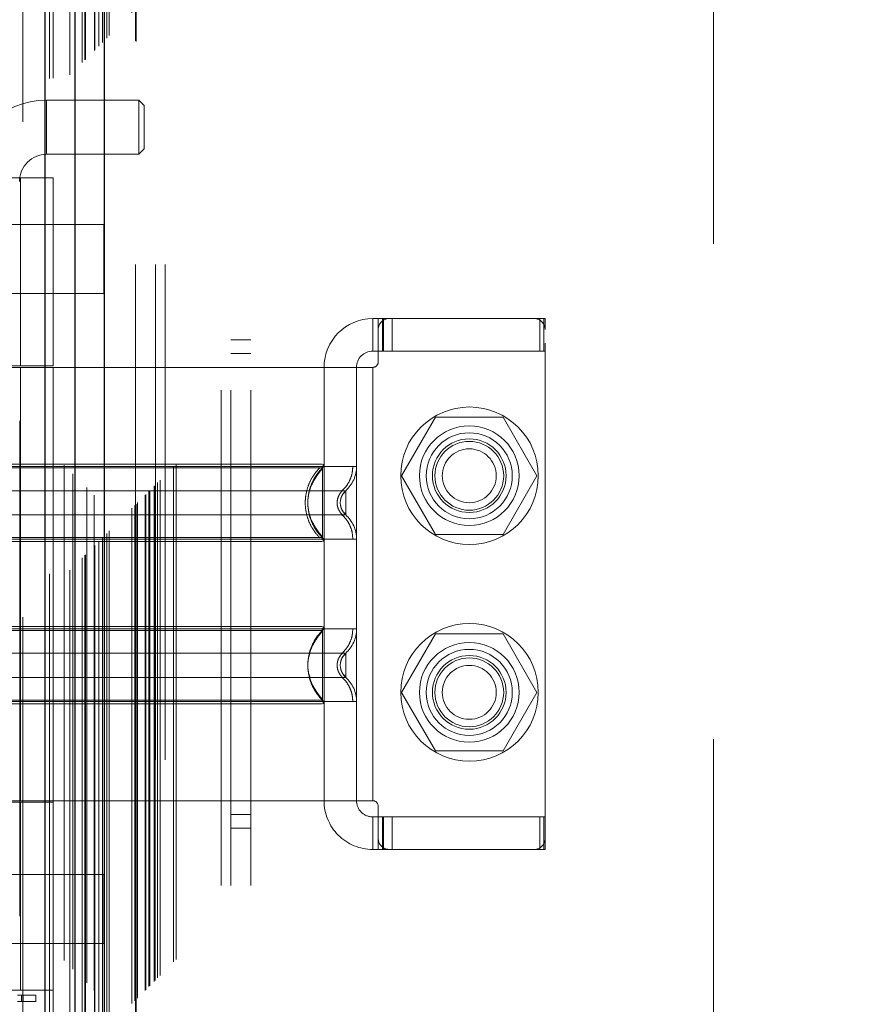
# Model space of a CAD drawing. Header units: inches. Extents: x 0.2 to 10.8, y 0.2 to 8.2.
# Tile 60 of 145: x 3.181 to 3.351, y 3.313 to 3.511. Entities that reach past the tile are written whole.
import ezdxf

# ---------------------------------------------------------------- set-up
doc = ezdxf.new("R2010")
doc.units = ezdxf.units.IN
doc.header["$MEASUREMENT"] = 0
doc.linetypes.add('HIDDEN', pattern=[0.07500000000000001, 0.05, -0.025])
doc.layers.add('DIMENSIONS', color=140, linetype='Continuous')
doc.styles.add('SLDTEXTSTYLE0', font='TXT', dxfattribs={"width": 0.7})
doc.dimstyles.new('SLDDIMSTYLE0', dxfattribs={"dimtxt": 0.0849609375, "dimasz": 0.13, "dimexe": 0, "dimexo": 0.0625, "dimgap": 0.021240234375, "dimtad": 0, "dimtih": 1, "dimtoh": 1, "dimlfac": 18, "dimrnd": 1e-09, "dimzin": 12, "dimdsep": 46, "dimtxsty": 'SLDTEXTSTYLE0', "dimsah": 1, "dimcen": 0.09, "dimadec": 0, "dimazin": 3, "dimtfac": 1, "dimtofl": 0, "dimtmove": 0, "dimatfit": 3, "dimfxl": 0, "dimfrac": 2, "dimtolj": 1, "dimtzin": 12, "dimarcsym": 0})

# ---------------------------------------------------------------- blocks, each defined once
blk = doc.blocks.new('_D')
at = {"layer": 'DIMENSIONS'}
for p, q in [((3.301364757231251, 4.890449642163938), (2.691006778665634, 4.890449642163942)), ((2.816006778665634, 4.890449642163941), (2.81600677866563, 4.251667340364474)), ((2.65443270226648, 4.097616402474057), (2.625902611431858, 4.097616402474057)), ((2.625902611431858, 4.097616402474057), (2.625902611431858, 3.962585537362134)), ((2.977580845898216, 4.097616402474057), (3.006110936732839, 4.097616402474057)), ((3.006110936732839, 4.097616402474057), (3.006110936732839, 3.962585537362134)), ((2.625902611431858, 3.962585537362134), (2.65443270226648, 3.962585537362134)), ((3.006110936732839, 3.962585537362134), (2.977580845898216, 3.962585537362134)), ((2.816006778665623, 3.230264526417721), (2.816006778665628, 3.943565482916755)), ((3.301401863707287, 3.230264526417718), (2.691006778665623, 3.230264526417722))]:
    blk.add_line(p, q, dxfattribs=at)
for points in [[(2.816006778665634, 4.890449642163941), (2.796006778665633, 4.760449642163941), (2.836006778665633, 4.760449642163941)], [(2.816006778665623, 3.230264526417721), (2.836006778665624, 3.360264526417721), (2.796006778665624, 3.360264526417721)]]:
    blk.add_solid(points, dxfattribs=at)
at = {"layer": 'DIMENSIONS', "char_height": 0.08333333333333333, "attachment_point": 1, "style": 'SLDTEXTSTYLE0'}
for s, insert in [('29.88', (2.65443269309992, 4.224058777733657)), ('759.0', (2.65443270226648, 4.070007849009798))]:
    blk.add_mtext(s, dxfattribs=dict(at, insert=insert))

msp = doc.modelspace()

# ---------------------------------------------------------------- linework, layer by layer
at = {"color": 7, "linetype": 'HIDDEN', "lineweight": 18}
for p, q in [((3.181389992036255, 5.030481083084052), (3.181389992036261, 3.090231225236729)), ((3.182005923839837, 3.090840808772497), (3.182005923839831, 5.029873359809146)), ((3.190341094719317, 5.021559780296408), (3.190341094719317, 3.099154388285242)), ((3.18734134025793, 3.099615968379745), (3.187341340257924, 5.021098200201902)), ((3.188096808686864, 3.099687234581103), (3.188096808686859, 5.021026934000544)), ((3.191475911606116, 3.100310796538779), (3.19147591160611, 5.020403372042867)), ((3.192079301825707, 5.019799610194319), (3.192079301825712, 3.100912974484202)), ((3.193975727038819, 3.10281061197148), (3.193975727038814, 5.017903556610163)), ((3.194518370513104, 3.103353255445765), (3.194518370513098, 5.017360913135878)), ((3.194618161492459, 3.103453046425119), (3.194618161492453, 5.017261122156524)), ((3.19488964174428, 5.016995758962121), (3.194889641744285, 3.103726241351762)), ((3.196397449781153, 5.015503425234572), (3.196397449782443, 3.105210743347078)), ((3.196418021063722, 3.105251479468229), (3.196418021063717, 5.015463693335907)), ((3.196507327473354, 3.105342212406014), (3.196507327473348, 5.015371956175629)), ((3.197303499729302, 3.106140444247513), (3.197303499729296, 5.014573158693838)), ((3.198053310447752, 3.106888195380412), (3.198053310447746, 5.01382597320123)), ((3.198367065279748, 5.01353999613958), (3.198367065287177, 3.107174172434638)), ((3.198921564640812, 3.107756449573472), (3.198921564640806, 5.01295771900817)), ((3.199408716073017, 3.108243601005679), (3.199408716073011, 5.012470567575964)), ((3.203997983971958, 3.112832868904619), (3.203997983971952, 5.007881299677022)), ((3.204553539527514, 3.113388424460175), (3.204553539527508, 5.007325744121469)), ((3.204831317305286, 5.007047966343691), (3.204831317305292, 3.113666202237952)), ((3.204831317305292, 3.113666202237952), (3.204831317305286, 5.007047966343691)), ((3.205109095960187, 3.113943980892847), (3.20510909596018, 5.006770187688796)), ((3.205140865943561, 3.113964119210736), (3.205140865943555, 5.006741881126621)), ((3.206636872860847, 3.115471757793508), (3.206636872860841, 5.005242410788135)), ((3.206636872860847, 3.115471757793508), (3.206636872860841, 5.005242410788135)), ((3.206797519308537, 3.115632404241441), (3.206797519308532, 5.005081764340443)), ((3.207416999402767, 3.11625188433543), (3.207416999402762, 5.004462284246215)), ((3.207609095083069, 3.11644398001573), (3.207609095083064, 5.004270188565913)), ((3.208690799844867, 3.117512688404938), (3.208690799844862, 5.003200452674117)), ((3.209162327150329, 3.117997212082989), (3.209162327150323, 5.002716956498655)), ((3.209677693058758, 3.118512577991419), (3.209677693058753, 5.002201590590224)), ((3.212404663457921, 3.121239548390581), (3.212404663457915, 4.999474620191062)), ((3.212890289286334, 3.121727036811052), (3.212890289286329, 4.999000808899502)), ((3.221980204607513, 3.136695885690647), (3.221980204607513, 4.983973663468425)), ((3.221980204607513, 3.136695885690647), (3.221980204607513, 4.983973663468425)), ((3.223980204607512, 3.136695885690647), (3.223980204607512, 4.983973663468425)), ((3.227980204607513, 3.136695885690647), (3.227980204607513, 4.983973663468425)), ((3.204735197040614, 3.162051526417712), (3.204735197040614, 4.958662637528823)), ((3.208735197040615, 3.162051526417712), (3.208735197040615, 4.958662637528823)), ((3.210735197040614, 3.162051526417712), (3.210735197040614, 4.958662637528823)), ((3.210735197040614, 3.162051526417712), (3.210735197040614, 4.958662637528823)), ((3.321401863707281, 3.266218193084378), (3.321401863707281, 4.854495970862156)), ((3.186775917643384, 3.484289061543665), (3.186775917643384, 3.495225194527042)), ((3.205367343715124, 3.495225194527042), (3.186775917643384, 3.495225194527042)), ((3.205367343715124, 3.495225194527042), (3.205367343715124, 3.484289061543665)), ((3.206460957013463, 3.494131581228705), (3.205367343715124, 3.495225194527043)), ((3.206460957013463, 3.494131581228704), (3.206460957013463, 3.485382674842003)), ((3.205367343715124, 3.484289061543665), (3.206460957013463, 3.485382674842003)), ((3.186775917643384, 3.484289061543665), (3.205367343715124, 3.484289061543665)), ((3.163591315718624, 3.47955590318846), (3.188088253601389, 3.47955590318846)), ((3.181526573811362, 3.441607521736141), (3.181526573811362, 3.47955590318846)), ((3.188088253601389, 3.441607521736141), (3.188088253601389, 3.47955590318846)), ((3.198313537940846, 3.470084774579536), (3.165327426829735, 3.470084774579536)), ((3.198313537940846, 3.456195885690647), (3.198313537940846, 3.470084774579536)), ((3.165327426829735, 3.456195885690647), (3.198313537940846, 3.456195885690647)), ((3.252611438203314, 3.451121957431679), (3.252611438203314, 3.444560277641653)), ((3.252611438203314, 3.451121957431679), (3.253705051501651, 3.451121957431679)), ((3.253705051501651, 3.451121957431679), (3.254798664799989, 3.451121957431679)), ((3.253705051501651, 3.448934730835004), (3.253705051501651, 3.451121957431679)), ((3.254551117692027, 3.444560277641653), (3.254551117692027, 3.451121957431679)), ((3.254798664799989, 3.444560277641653), (3.254798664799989, 3.451121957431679)), ((3.255892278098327, 3.451121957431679), (3.254798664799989, 3.451121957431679)), ((3.285201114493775, 3.451121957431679), (3.255892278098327, 3.451121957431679)), ((3.256500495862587, 3.444560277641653), (3.256500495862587, 3.451121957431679)), ((3.286294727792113, 3.451121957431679), (3.285201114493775, 3.451121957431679)), ((3.286294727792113, 3.451121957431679), (3.28738834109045, 3.451121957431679)), ((3.286294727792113, 3.444560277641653), (3.286294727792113, 3.451121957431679)), ((3.287150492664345, 3.444560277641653), (3.287150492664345, 3.451121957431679)), ((3.28738834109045, 3.448934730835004), (3.28738834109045, 3.451121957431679)), ((3.253705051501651, 3.448934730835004), (3.253705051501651, 3.442373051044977)), ((3.28738834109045, 3.346135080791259), (3.28738834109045, 3.448934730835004)), ((3.227980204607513, 3.446834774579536), (3.223980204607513, 3.446834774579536)), ((3.223980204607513, 3.444056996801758), (3.227980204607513, 3.444056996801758)), ((3.253705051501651, 3.444560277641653), (3.252611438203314, 3.444560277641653)), ((3.254798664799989, 3.444560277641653), (3.253705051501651, 3.444560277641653)), ((3.286294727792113, 3.444560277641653), (3.254798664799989, 3.444560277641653)), ((3.28738834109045, 3.444560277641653), (3.286294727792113, 3.444560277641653)), ((3.188088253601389, 3.441607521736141), (3.163591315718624, 3.441607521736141)), ((3.188088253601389, 3.44127943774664), (3.163591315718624, 3.44127943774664)), ((3.181526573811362, 3.353790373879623), (3.181526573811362, 3.44127943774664)), ((3.242768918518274, 3.44127943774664), (3.188088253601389, 3.44127943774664)), ((3.188088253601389, 3.353790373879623), (3.188088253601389, 3.44127943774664)), ((3.242768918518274, 3.44127943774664), (3.242768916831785, 3.421748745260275)), ((3.252611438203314, 3.44127943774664), (3.242768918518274, 3.44127943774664)), ((3.242768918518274, 3.44127943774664), (3.242768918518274, 3.353790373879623)), ((3.249330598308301, 3.44127943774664), (3.249330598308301, 3.353790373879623)), ((3.249330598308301, 3.44127943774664), (3.249330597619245, 3.421274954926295)), ((3.252611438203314, 3.44127943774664), (3.252611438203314, 3.353790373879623)), ((3.252611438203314, 3.44127943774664), (3.252611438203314, 3.353790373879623)), ((3.265245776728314, 3.431218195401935), (3.258413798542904, 3.419384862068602)), ((3.278909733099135, 3.431218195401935), (3.265245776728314, 3.431218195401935)), ((3.285741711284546, 3.419384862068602), (3.278909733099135, 3.431218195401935)), ((3.258413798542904, 3.419384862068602), (3.265245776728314, 3.407551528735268)), ((3.278909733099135, 3.407551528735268), (3.285741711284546, 3.419384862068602)), ((3.246108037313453, 3.414475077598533), (3.246049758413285, 3.413939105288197)), ((3.246049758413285, 3.413939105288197), (3.246108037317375, 3.413403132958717)), ((3.265245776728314, 3.407551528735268), (3.278909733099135, 3.407551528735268)), ((3.242441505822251, 3.388160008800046), (3.24187969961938, 3.387326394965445)), ((3.242441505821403, 3.387878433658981), (3.242441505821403, 3.388160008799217)), ((3.265245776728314, 3.387495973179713), (3.258413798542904, 3.37566263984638)), ((3.278909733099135, 3.387495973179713), (3.265245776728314, 3.387495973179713)), ((3.285741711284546, 3.37566263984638), (3.278909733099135, 3.387495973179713)), ((3.246108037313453, 3.381666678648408), (3.246049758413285, 3.381130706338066)), ((3.246109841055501, 3.381675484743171), (3.246050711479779, 3.381130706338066)), ((3.246049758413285, 3.381130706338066), (3.246108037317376, 3.380594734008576)), ((3.246050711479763, 3.381130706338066), (3.24610984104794, 3.38058592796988)), ((3.258413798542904, 3.37566263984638), (3.265245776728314, 3.363829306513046)), ((3.278909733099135, 3.363829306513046), (3.285741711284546, 3.37566263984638)), ((3.241879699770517, 3.374935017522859), (3.242441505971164, 3.374101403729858)), ((3.242441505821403, 3.374101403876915), (3.242441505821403, 3.374382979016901)), ((3.242768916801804, 3.373321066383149), (3.242768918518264, 3.353790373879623)), ((3.249330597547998, 3.373794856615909), (3.249330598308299, 3.353790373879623)), ((3.265245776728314, 3.363829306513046), (3.278909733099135, 3.363829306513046)), ((3.188088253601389, 3.353790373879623), (3.163591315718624, 3.353790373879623)), ((3.163591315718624, 3.353462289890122), (3.188088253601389, 3.353462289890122)), ((3.181526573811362, 3.315513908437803), (3.181526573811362, 3.353462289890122)), ((3.242768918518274, 3.353790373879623), (3.188088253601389, 3.353790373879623)), ((3.188088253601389, 3.315513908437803), (3.188088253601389, 3.353462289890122)), ((3.252611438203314, 3.353790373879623), (3.242768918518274, 3.353790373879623)), ((3.253705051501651, 3.352696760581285), (3.253705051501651, 3.346135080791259)), ((3.223980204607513, 3.351001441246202), (3.227980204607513, 3.351001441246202)), ((3.252611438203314, 3.35050953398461), (3.252611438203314, 3.343947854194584)), ((3.252611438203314, 3.35050953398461), (3.253705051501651, 3.35050953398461)), ((3.253705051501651, 3.35050953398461), (3.254798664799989, 3.35050953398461)), ((3.254551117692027, 3.343947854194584), (3.254551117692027, 3.35050953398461)), ((3.254798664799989, 3.343947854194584), (3.254798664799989, 3.35050953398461)), ((3.286294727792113, 3.35050953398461), (3.254798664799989, 3.35050953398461)), ((3.256500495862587, 3.343947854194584), (3.256500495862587, 3.35050953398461)), ((3.286294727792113, 3.35050953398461), (3.28738834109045, 3.35050953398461)), ((3.286294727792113, 3.343947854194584), (3.286294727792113, 3.35050953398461)), ((3.287150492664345, 3.343947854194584), (3.287150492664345, 3.35050953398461)), ((3.223980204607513, 3.348223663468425), (3.227980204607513, 3.348223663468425)), ((3.253705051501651, 3.343947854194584), (3.253705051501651, 3.346135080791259)), ((3.28738834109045, 3.343947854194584), (3.28738834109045, 3.346135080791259)), ((3.253705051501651, 3.343947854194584), (3.252611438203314, 3.343947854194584)), ((3.254798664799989, 3.343947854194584), (3.253705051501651, 3.343947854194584)), ((3.255892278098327, 3.343947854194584), (3.254798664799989, 3.343947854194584)), ((3.255892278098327, 3.343947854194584), (3.285201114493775, 3.343947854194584)), ((3.286294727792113, 3.343947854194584), (3.285201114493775, 3.343947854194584)), ((3.28738834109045, 3.343947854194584), (3.286294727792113, 3.343947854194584)), ((3.198313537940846, 3.338862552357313), (3.165327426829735, 3.338862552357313)), ((3.198313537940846, 3.324973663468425), (3.198313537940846, 3.338862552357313)), ((3.165327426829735, 3.324973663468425), (3.198313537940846, 3.324973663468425)), ((3.188088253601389, 3.315513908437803), (3.163591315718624, 3.315513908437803)), ((3.180890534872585, 3.314560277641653), (3.184588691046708, 3.314560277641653)), ((3.18174023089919, 3.313247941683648), (3.18174023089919, 3.314560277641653)), ((3.182040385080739, 3.314560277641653), (3.182040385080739, 3.313247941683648)), ((3.182064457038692, 3.313247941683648), (3.182064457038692, 3.314560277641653)), ((3.184588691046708, 3.313247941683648), (3.184588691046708, 3.314560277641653)), ((3.184588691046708, 3.313247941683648), (3.180890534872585, 3.313247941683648))]:
    msp.add_line(p, q, dxfattribs=at)
at = {"color": 7, "linetype": 'Continuous', "lineweight": 25}
for p, q in [((3.18640186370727, 5.021559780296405), (3.18640186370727, 3.099154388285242)), ((3.192458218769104, 5.015503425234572), (3.192458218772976, 3.105210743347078)), ((3.19836706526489, 5.01353999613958), (3.198367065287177, 3.107174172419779))]:
    msp.add_line(p, q, dxfattribs=at)
at = {"color": 7, "linetype": 'HIDDEN', "lineweight": 18, "flags": 128}
msp.add_lwpolyline([(3.204695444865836, 5.007173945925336), (3.20469614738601, 4.040208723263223), (3.204695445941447, 3.113542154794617)], dxfattribs=at)
at = {"color": 7, "linetype": 'HIDDEN', "lineweight": 18}
for centre, radius in [((3.272124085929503, 3.419384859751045), 0.01388888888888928), ((3.272077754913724, 3.419407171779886), 0.01006124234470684), ((3.272077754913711, 3.419384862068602), 0.008680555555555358), ((3.272077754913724, 3.419407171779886), 0.007436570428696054), ((3.272077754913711, 3.419384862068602), 0.006944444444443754), ((3.272077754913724, 3.419384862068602), 0.005441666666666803), ((3.272124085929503, 3.375662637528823), 0.01388888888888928), ((3.272077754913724, 3.375662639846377), 0.01006124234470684), ((3.272077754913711, 3.37566263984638), 0.008680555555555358), ((3.272077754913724, 3.375662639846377), 0.007436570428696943), ((3.272077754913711, 3.37566263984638), 0.006944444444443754), ((3.272077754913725, 3.37566263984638), 0.005441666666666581)]:
    msp.add_circle(centre, radius, dxfattribs=at)
for centre, radius, start, end in [((3.186775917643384, 3.478820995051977), 0.01640419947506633, 90, 180), ((3.186775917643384, 3.478820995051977), 0.005468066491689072, 90, 180), ((3.252611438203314, 3.44127943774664), 0.009842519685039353, 90, 180), ((3.255892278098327, 3.448934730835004), 0.002187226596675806, 90, 180), ((3.285201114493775, 3.448934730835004), 0.002187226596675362, 0, 90), ((3.252611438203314, 3.44127943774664), 0.003280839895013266, 90, 180), ((3.252611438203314, 3.442373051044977), 0.001093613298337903, 270.0000000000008, 0), ((3.241675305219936, 3.421748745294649), 0.001093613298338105, 314.4762724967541, 359.9999999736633), ((3.242768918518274, 3.421274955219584), 0.006561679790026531, 311.7633977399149, 0), ((3.242768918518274, 3.40660325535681), 0.006561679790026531, 0, 48.2366022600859), ((3.241675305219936, 3.406129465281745), 0.001093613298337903, 2.74776108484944e-08, 45.52372749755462), ((3.241675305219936, 3.388940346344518), 0.001093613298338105, 314.4762724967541, 359.99999997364), ((3.242768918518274, 3.388466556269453), 0.006561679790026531, 311.7633977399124, 0), ((3.242768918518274, 3.373794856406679), 0.006561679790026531, 0, 48.2366022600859), ((3.241675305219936, 3.373321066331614), 0.001093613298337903, 2.750087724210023e-08, 45.52372749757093), ((3.252611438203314, 3.353790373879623), 0.009842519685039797, 180, 270.0000000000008), ((3.252611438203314, 3.353790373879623), 0.003280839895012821, 180, 270.0000000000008), ((3.252611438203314, 3.352696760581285), 0.001093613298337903, 0, 90), ((3.255892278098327, 3.346135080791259), 0.002187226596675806, 180, 270.0000000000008), ((3.285201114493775, 3.346135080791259), 0.002187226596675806, 270.0000000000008, 0)]:
    msp.add_arc(centre, radius, start, end, dxfattribs=at)
for points, knots in [([(3.208475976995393, 3.117316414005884), (3.208474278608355, 3.121603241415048), (3.208470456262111, 3.131251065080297), (3.208472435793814, 3.146349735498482), (3.208473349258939, 3.162440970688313), (3.208472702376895, 3.185660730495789), (3.208472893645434, 3.21593565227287), (3.208472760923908, 3.285603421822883), (3.208472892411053, 3.422551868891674), (3.208472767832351, 3.689441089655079), (3.208473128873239, 4.096653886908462), (3.208471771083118, 4.516592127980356), (3.208474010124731, 4.802730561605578), (3.208472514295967, 4.912450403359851), (3.20847362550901, 4.938493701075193), (3.208472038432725, 4.960886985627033), (3.208471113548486, 4.978952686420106), (3.208477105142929, 4.991627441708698), (3.208482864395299, 4.999523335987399), (3.208489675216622, 5.003169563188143), (3.208490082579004, 5.00338764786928)], [0, 0, 0, 0, 0.006818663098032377, 0.01534590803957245, 0.0240160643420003, 0.03241351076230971, 0.05227944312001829, 0.07217159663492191, 0.1432276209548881, 0.2701107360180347, 0.4966877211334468, 0.7909435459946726, 0.9380678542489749, 0.9518217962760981, 0.9654648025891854, 0.9794925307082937, 0.987440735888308, 0.994200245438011, 0.9996531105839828, 0.9999999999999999, 0.9999999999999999, 0.9999999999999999, 0.9999999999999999]), ([(3.249330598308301, 3.421274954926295), (3.249184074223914, 3.421274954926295), (3.248891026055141, 3.421274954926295), (3.246549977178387, 3.421274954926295), (3.242911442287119, 3.421274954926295), (3.237977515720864, 3.421274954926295), (3.231974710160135, 3.421274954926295), (3.225123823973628, 3.421274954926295), (3.217690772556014, 3.421274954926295), (3.209960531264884, 3.421274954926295), (3.202230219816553, 3.421274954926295), (3.194797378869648, 3.421274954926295), (3.187945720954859, 3.421274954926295), (3.181945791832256, 3.421274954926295), (3.177001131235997, 3.421274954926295), (3.173402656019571, 3.421274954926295), (3.171332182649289, 3.421274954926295), (3.171062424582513, 3.421274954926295), (3.170973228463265, 3.421274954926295)], [0, 0, 0, 0, 0.06454114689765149, 0.1290822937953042, 0.1936234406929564, 0.2581645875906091, 0.3227057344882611, 0.3872468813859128, 0.4517880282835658, 0.5163291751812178, 0.5808703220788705, 0.6454114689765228, 0.7099526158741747, 0.7744937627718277, 0.8390349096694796, 0.9035760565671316, 0.9681172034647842, 1, 1, 1, 1]), ([(3.242386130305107, 3.421748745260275), (3.242323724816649, 3.421748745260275), (3.242102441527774, 3.421748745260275), (3.240417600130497, 3.421748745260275), (3.237428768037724, 3.421748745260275), (3.233305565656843, 3.421748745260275), (3.228306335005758, 3.421748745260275), (3.222596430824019, 3.421748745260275), (3.216402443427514, 3.421748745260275), (3.209960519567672, 3.421748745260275), (3.203518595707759, 3.421748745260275), (3.197324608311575, 3.421748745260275), (3.191614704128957, 3.421748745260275), (3.186615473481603, 3.421748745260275), (3.182492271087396, 3.421748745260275), (3.17950343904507, 3.421748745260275), (3.177818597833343, 3.421748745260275), (3.177597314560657, 3.421748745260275), (3.177534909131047, 3.421748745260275)], [0, 0, 0, 0, 0.02656569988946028, 0.09419917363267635, 0.161832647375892, 0.2294661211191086, 0.2970995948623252, 0.3647330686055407, 0.4323665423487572, 0.5000000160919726, 0.567633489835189, 0.6352669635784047, 0.7029004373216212, 0.7705339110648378, 0.8381673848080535, 0.9058008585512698, 0.9734343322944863, 1, 1, 1, 1]), ([(3.241941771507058, 3.406844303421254), (3.241499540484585, 3.407329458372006), (3.24061523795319, 3.408299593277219), (3.239696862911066, 3.410065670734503), (3.239110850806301, 3.411959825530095), (3.238909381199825, 3.413939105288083), (3.239110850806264, 3.415918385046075), (3.23969686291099, 3.417812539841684), (3.24061523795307, 3.419578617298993), (3.241499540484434, 3.420548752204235), (3.241941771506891, 3.421033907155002)], [0, 0, 0, 0, 0.1250856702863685, 0.2501262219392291, 0.375155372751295, 0.4999999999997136, 0.6248446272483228, 0.7498737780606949, 0.8749143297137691, 1, 1, 1, 1]), ([(3.242280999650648, 3.420964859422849), (3.242330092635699, 3.421018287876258), (3.242429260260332, 3.42112621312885), (3.242530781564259, 3.421323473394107), (3.242599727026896, 3.421534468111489), (3.242606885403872, 3.421681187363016), (3.242610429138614, 3.421753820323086)], [0, 0, 0, 0, 0.2475269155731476, 0.5000033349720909, 0.7524780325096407, 1, 1, 1, 1]), ([(3.246397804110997, 3.416359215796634), (3.246716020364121, 3.416683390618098), (3.247359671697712, 3.417339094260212), (3.248041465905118, 3.418560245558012), (3.248487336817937, 3.419890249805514), (3.248542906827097, 3.420816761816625), (3.24857038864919, 3.421274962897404)], [0, 0, 0, 0, 0.2471297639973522, 0.4998657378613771, 0.7526615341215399, 1, 1, 1, 1]), ([(3.242441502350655, 3.420968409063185), (3.242446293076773, 3.420968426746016), (3.241593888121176, 3.420968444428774), (3.238343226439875, 3.420968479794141), (3.235934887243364, 3.420968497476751), (3.229920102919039, 3.420968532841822), (3.226317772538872, 3.420968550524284), (3.218462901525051, 3.420968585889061), (3.214211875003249, 3.420968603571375), (3.205709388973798, 3.420968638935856), (3.201457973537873, 3.420968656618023), (3.193603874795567, 3.420968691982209), (3.190000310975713, 3.420968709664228), (3.183986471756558, 3.420968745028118), (3.181577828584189, 3.420968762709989), (3.178327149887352, 3.420968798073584), (3.177472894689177, 3.420968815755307), (3.177479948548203, 3.420968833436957)], [0, 0, 0, 0, 0.125, 0.125, 0.25, 0.25, 0.375, 0.375, 0.5, 0.5, 0.625, 0.625, 0.75, 0.75, 0.875, 0.875, 1, 1, 1, 1]), ([(3.242441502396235, 3.406909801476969), (3.240564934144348, 3.408730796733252), (3.238418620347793, 3.413939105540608), (3.240564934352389, 3.419147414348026), (3.242441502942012, 3.420968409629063)], [0.02713175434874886, 0.02713175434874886, 0.02713175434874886, 0.02713175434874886, 0.499999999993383, 0.9728682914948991, 0.9728682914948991, 0.9728682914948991, 0.9728682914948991]), ([(3.24244150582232, 3.420831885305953), (3.242174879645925, 3.420514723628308), (3.241676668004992, 3.419922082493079), (3.240868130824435, 3.418709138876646), (3.239949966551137, 3.417082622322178), (3.23969223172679, 3.415727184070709), (3.239539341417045, 3.414923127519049)], [0, 0, 0, 0, 0.1830305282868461, 0.3420067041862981, 0.6096732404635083, 1, 1, 1, 1]), ([(3.24244150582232, 3.406909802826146), (3.24244150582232, 3.406891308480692), (3.24244150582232, 3.408057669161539), (3.24244150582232, 3.411179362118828), (3.24244150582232, 3.413939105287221), (3.24244150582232, 3.416698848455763), (3.24244150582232, 3.419820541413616), (3.24244150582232, 3.420986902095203), (3.24244150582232, 3.420968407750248)], [3.14159265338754, 3.14159265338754, 3.14159265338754, 3.14159265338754, 3.92699081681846, 4.31968989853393, 4.71238898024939, 5.10508806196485, 5.49778714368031, 6.28318530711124, 6.28318530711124, 6.28318530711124, 6.28318530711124]), ([(3.24713987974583, 3.416380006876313), (3.247146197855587, 3.416380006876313), (3.244960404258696, 3.416380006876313), (3.236509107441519, 3.416380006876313), (3.224734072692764, 3.416380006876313), (3.209960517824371, 3.416380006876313), (3.195186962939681, 3.416380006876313), (3.183411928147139, 3.416380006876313), (3.174960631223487, 3.416380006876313), (3.172774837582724, 3.416380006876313), (3.172781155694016, 3.416380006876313)], [4.712414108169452, 4.712414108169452, 4.712414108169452, 4.712414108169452, 5.15721612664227, 5.4883921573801, 5.8858033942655, 6.2832146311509, 6.68062586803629, 7.07803710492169, 7.40921313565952, 7.854015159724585, 7.854015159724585, 7.854015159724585, 7.854015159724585]), ([(3.246507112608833, 3.411476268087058), (3.246345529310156, 3.411640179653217), (3.246022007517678, 3.411968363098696), (3.245682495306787, 3.412580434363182), (3.245463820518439, 3.413242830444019), (3.245387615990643, 3.413939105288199), (3.245463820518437, 3.414635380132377), (3.245682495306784, 3.415297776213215), (3.246022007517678, 3.415909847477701), (3.246345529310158, 3.416238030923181), (3.246507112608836, 3.416401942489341)], [0, 0, 0, 0, 0.124832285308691, 0.2499389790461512, 0.3751056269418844, 0.4999999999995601, 0.6248943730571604, 0.7500610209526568, 0.8751677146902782, 1, 1, 1, 1]), ([(3.247139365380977, 3.416190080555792), (3.246997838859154, 3.416086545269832), (3.246717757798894, 3.415881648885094), (3.246400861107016, 3.415419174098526), (3.246167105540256, 3.414881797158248), (3.24610124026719, 3.414481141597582), (3.246068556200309, 3.414282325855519)], [0, 0, 0, 0, 0.2572717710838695, 0.50914096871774, 0.7564229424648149, 1, 1, 1, 1]), ([(3.247139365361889, 3.4163805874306), (3.246980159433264, 3.416216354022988), (3.246661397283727, 3.415887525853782), (3.246377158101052, 3.415419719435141), (3.246287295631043, 3.415124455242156), (3.246264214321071, 3.415048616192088)], [0, 0, 0, 0, 0.4257879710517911, 0.852512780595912, 1, 1, 1, 1]), ([(3.247139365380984, 3.411497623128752), (3.247139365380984, 3.411497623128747), (3.247139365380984, 3.411561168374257), (3.247139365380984, 3.411805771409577), (3.247139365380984, 3.411986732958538), (3.247139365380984, 3.412438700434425), (3.247139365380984, 3.412709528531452), (3.247139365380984, 3.413300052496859), (3.247139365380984, 3.413619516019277), (3.247139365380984, 3.414258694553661), (3.247139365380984, 3.414578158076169), (3.247139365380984, 3.415168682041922), (3.247139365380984, 3.415439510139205), (3.247139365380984, 3.415891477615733), (3.247139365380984, 3.416072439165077), (3.247139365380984, 3.416317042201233), (3.247139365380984, 3.416380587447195), (3.247139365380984, 3.416380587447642)], [0, 0, 0, 0, 0.125, 0.125, 0.25, 0.25, 0.375, 0.375, 0.5, 0.5, 0.625, 0.625, 0.75, 0.75, 0.875, 0.875, 1, 1, 1, 1]), ([(3.24606855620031, 3.413595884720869), (3.246101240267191, 3.413397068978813), (3.246167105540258, 3.412996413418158), (3.246400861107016, 3.412459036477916), (3.246717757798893, 3.411996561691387), (3.246997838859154, 3.411791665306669), (3.247139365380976, 3.411688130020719)], [0, 0, 0, 0, 0.2435770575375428, 0.4908590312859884, 0.7427282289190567, 1, 1, 1, 1]), ([(3.172781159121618, 3.411498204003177), (3.172774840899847, 3.411498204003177), (3.174960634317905, 3.411498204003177), (3.183411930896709, 3.411498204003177), (3.195186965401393, 3.411498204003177), (3.209960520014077, 3.411498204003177), (3.224734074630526, 3.411498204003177), (3.236509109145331, 3.411498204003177), (3.244960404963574, 3.411498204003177), (3.247146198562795, 3.411498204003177), (3.247139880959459, 3.411498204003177)], [4.712364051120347, 4.712364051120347, 4.712364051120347, 4.712364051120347, 5.15716607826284, 5.488342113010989, 5.885753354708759, 6.28316459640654, 6.68057583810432, 7.077987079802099, 7.40916311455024, 7.85396503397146, 7.85396503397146, 7.85396503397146, 7.85396503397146]), ([(3.239539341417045, 3.412955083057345), (3.239692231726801, 3.41215102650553), (3.239949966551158, 3.41079558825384), (3.240868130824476, 3.409169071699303), (3.241676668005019, 3.407956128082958), (3.242174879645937, 3.407363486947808), (3.24244150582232, 3.407046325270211)], [0, 0, 0, 0, 0.3903267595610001, 0.657993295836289, 0.8169694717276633, 1, 1, 1, 1]), ([(3.246264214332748, 3.412829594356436), (3.246287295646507, 3.412753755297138), (3.24637715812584, 3.41245849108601), (3.246661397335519, 3.411990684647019), (3.246980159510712, 3.411661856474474), (3.24713936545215, 3.411497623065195)], [0, 0, 0, 0, 0.1474872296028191, 0.5742120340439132, 1, 1, 1, 1]), ([(3.24857039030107, 3.406603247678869), (3.248542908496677, 3.407061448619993), (3.248487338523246, 3.407987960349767), (3.248041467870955, 3.409317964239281), (3.247359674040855, 3.410539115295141), (3.246716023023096, 3.411194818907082), (3.246397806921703, 3.411518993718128)], [0, 0, 0, 0, 0.2473384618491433, 0.5001342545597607, 0.7528702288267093, 0.9999999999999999, 0.9999999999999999, 0.9999999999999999, 0.9999999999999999]), ([(3.17097322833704, 3.406603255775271), (3.171062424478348, 3.406603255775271), (3.171332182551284, 3.406603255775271), (3.173402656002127, 3.406603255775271), (3.177001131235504, 3.406603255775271), (3.181945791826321, 3.406603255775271), (3.187945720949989, 3.406603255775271), (3.194797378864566, 3.406603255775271), (3.202230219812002, 3.406603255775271), (3.209960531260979, 3.406603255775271), (3.217690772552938, 3.406603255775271), (3.225123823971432, 3.406603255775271), (3.231974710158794, 3.406603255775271), (3.237977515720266, 3.406603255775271), (3.242911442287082, 3.406603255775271), (3.246549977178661, 3.406603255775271), (3.248891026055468, 3.406603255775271), (3.249184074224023, 3.406603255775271), (3.249330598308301, 3.406603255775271)], [0, 0, 0, 0, 0.03188280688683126, 0.0964239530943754, 0.16096509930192, 0.2255062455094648, 0.2900473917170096, 0.3545885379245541, 0.4191296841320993, 0.4836708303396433, 0.5482119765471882, 0.6127531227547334, 0.6772942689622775, 0.7418354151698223, 0.806376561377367, 0.8709177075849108, 0.935458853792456, 1, 1, 1, 1]), ([(3.177479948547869, 3.406909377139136), (3.177472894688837, 3.406909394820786), (3.178327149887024, 3.406909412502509), (3.181577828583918, 3.406909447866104), (3.183986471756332, 3.406909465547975), (3.190000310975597, 3.406909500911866), (3.193603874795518, 3.406909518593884), (3.201457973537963, 3.406909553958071), (3.205709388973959, 3.406909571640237), (3.214211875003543, 3.406909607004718), (3.218462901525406, 3.406909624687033), (3.226317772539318, 3.406909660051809), (3.229920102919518, 3.406909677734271), (3.235934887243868, 3.406909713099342), (3.238343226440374, 3.406909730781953), (3.241593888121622, 3.40690976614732), (3.242446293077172, 3.406909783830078), (3.242441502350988, 3.406909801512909)], [0, 0, 0, 0, 0.125, 0.125, 0.25, 0.25, 0.375, 0.375, 0.5, 0.5, 0.625, 0.625, 0.75, 0.75, 0.875, 0.875, 1, 1, 1, 1]), ([(3.177534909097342, 3.406129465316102), (3.177597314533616, 3.406129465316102), (3.177818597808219, 3.406129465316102), (3.179503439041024, 3.406129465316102), (3.182492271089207, 3.406129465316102), (3.186615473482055, 3.406129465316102), (3.191614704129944, 3.406129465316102), (3.197324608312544, 3.406129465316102), (3.20351859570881, 3.406129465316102), (3.209960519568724, 3.406129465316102), (3.216402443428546, 3.406129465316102), (3.222596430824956, 3.406129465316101), (3.228306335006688, 3.406129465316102), (3.233305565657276, 3.406129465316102), (3.23742876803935, 3.406129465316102), (3.2404176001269, 3.406129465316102), (3.242102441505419, 3.406129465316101), (3.24232372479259, 3.406129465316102), (3.24238613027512, 3.406129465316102)], [0, 0, 0, 0, 0.02656567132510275, 0.09419914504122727, 0.1618326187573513, 0.2294660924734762, 0.2970995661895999, 0.3647330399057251, 0.4323665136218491, 0.499999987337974, 0.5676334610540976, 0.6352669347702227, 0.7029004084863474, 0.7705338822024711, 0.8381673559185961, 0.9058008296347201, 0.9734343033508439, 1, 1, 1, 1]), ([(3.242610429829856, 3.40612439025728), (3.242606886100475, 3.406197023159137), (3.242599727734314, 3.40634374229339), (3.242530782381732, 3.406554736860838), (3.242429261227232, 3.406751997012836), (3.242330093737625, 3.40685992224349), (3.242281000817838, 3.406913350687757)], [0, 0, 0, 0, 0.2475219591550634, 0.499996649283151, 0.7524730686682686, 1, 1, 1, 1]), ([(3.249330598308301, 3.388466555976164), (3.249184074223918, 3.388466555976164), (3.248891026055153, 3.388466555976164), (3.24654997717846, 3.388466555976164), (3.242911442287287, 3.388466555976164), (3.237977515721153, 3.388466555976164), (3.231974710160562, 3.388466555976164), (3.2251238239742, 3.388466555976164), (3.217690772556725, 3.388466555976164), (3.209960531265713, 3.388466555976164), (3.202230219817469, 3.388466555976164), (3.194797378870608, 3.388466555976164), (3.187945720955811, 3.388466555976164), (3.181945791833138, 3.388466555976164), (3.177001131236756, 3.388466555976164), (3.173402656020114, 3.388466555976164), (3.171332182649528, 3.388466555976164), (3.17106242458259, 3.388466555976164), (3.170973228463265, 3.388466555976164)], [0, 0, 0, 0, 0.06454114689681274, 0.1290822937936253, 0.1936234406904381, 0.2581645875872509, 0.3227057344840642, 0.3872468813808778, 0.4517880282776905, 0.5163291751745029, 0.5808703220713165, 0.6454114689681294, 0.7099526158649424, 0.7744937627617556, 0.8390349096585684, 0.903576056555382, 0.9681172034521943, 1, 1, 1, 1]), ([(3.242386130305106, 3.388940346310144), (3.242323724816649, 3.388940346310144), (3.242102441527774, 3.388940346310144), (3.240417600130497, 3.388940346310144), (3.237428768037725, 3.388940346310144), (3.233305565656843, 3.388940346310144), (3.228306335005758, 3.388940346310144), (3.22259643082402, 3.388940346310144), (3.216402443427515, 3.388940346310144), (3.209960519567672, 3.388940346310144), (3.203518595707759, 3.388940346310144), (3.197324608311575, 3.388940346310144), (3.191614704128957, 3.388940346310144), (3.186615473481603, 3.388940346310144), (3.182492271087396, 3.388940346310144), (3.17950343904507, 3.388940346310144), (3.177818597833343, 3.388940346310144), (3.177597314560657, 3.388940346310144), (3.177534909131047, 3.388940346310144)], [0, 0, 0, 0, 0.02656569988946, 0.09419917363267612, 0.1618326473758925, 0.2294661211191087, 0.2970995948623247, 0.3647330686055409, 0.4323665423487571, 0.5000000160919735, 0.5676334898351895, 0.6352669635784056, 0.7029004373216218, 0.7705339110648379, 0.8381673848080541, 0.9058008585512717, 0.9734343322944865, 1, 1, 1, 1]), ([(3.242228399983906, 3.388160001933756), (3.242207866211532, 3.388160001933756), (3.242097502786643, 3.388160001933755), (3.241180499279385, 3.388160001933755), (3.239231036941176, 3.388160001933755), (3.235986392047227, 3.388160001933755), (3.231345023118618, 3.388160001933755), (3.225256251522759, 3.388160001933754), (3.217958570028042, 3.388160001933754), (3.209960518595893, 3.388160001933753), (3.201962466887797, 3.388160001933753), (3.194664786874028, 3.388160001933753), (3.188576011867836, 3.388160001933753), (3.183934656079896, 3.388160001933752), (3.180689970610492, 3.388160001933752), (3.178740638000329, 3.388160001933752), (3.177823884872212, 3.38816000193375), (3.177713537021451, 3.388160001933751), (3.177693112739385, 3.388160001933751)], [0, 0, 0, 0, 0.01170879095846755, 0.06293155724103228, 0.1206490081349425, 0.1851790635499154, 0.2564308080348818, 0.3337141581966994, 0.4156154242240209, 0.5000373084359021, 0.5844591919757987, 0.6663604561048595, 0.7436438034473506, 0.8148955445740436, 0.8794255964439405, 0.9371430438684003, 0.9883658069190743, 1, 1, 1, 1]), ([(3.24244150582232, 3.388023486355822), (3.242174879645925, 3.387706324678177), (3.241676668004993, 3.387113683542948), (3.240868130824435, 3.385900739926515), (3.239949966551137, 3.384274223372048), (3.23969223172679, 3.382918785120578), (3.239539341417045, 3.382114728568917)], [0, 0, 0, 0, 0.1830305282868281, 0.3420067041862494, 0.609673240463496, 0.9999999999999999, 0.9999999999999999, 0.9999999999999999, 0.9999999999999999]), ([(3.24228148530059, 3.388156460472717), (3.242330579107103, 3.388209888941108), (3.242429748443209, 3.388317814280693), (3.242531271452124, 3.388515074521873), (3.242600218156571, 3.38872606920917), (3.242607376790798, 3.388872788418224), (3.242610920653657, 3.388945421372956)], [0, 0, 0, 0, 0.2475266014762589, 0.5000029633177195, 0.7524777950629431, 1, 1, 1, 1]), ([(3.242441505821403, 3.374382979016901), (3.242441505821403, 3.374444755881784), (3.242441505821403, 3.374636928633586), (3.242441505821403, 3.376066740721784), (3.242441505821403, 3.378361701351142), (3.242441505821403, 3.381130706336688), (3.242441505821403, 3.383899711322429), (3.242441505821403, 3.386194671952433), (3.242441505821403, 3.387624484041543), (3.242441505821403, 3.387816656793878), (3.242441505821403, 3.387878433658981)], [0, 0, 0, 0, 0.06819172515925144, 0.2121278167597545, 0.356063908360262, 0.4999999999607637, 0.6439360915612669, 0.787872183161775, 0.9318082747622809, 1, 1, 1, 1]), ([(3.246397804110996, 3.383550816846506), (3.246716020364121, 3.383874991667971), (3.247359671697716, 3.384530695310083), (3.248041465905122, 3.385751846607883), (3.248487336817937, 3.387081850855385), (3.248542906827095, 3.388008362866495), (3.248570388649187, 3.388466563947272)], [0, 0, 0, 0, 0.247129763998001, 0.4998657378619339, 0.7526615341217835, 1, 1, 1, 1]), ([(3.247139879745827, 3.383571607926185), (3.247146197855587, 3.383571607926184), (3.244960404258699, 3.383571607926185), (3.236509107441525, 3.383571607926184), (3.224734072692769, 3.383571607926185), (3.209960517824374, 3.383571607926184), (3.195186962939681, 3.383571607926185), (3.183411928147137, 3.383571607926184), (3.174960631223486, 3.383571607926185), (3.172774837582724, 3.383571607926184), (3.172781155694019, 3.383571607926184)], [4.712414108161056, 4.712414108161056, 4.712414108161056, 4.712414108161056, 5.15721612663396, 5.48839215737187, 5.88580339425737, 6.28321463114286, 6.68062586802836, 7.07803710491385, 7.40921313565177, 7.854015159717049, 7.854015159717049, 7.854015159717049, 7.854015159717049]), ([(3.240189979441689, 3.38455297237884), (3.239840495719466, 3.383412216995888), (3.239141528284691, 3.381130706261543), (3.239840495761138, 3.37884919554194), (3.240189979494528, 3.377708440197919)], [0, 0, 0, 0, 0.5000000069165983, 1, 1, 1, 1]), ([(3.246507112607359, 3.378667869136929), (3.246345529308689, 3.378831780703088), (3.246022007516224, 3.379159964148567), (3.245682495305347, 3.379772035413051), (3.245463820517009, 3.380434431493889), (3.245387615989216, 3.381130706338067), (3.245463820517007, 3.381826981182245), (3.245682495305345, 3.382489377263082), (3.246022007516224, 3.383101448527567), (3.246345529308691, 3.383429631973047), (3.246507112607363, 3.383593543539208)], [0, 0, 0, 0, 0.1248322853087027, 0.2499389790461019, 0.3751056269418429, 0.4999999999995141, 0.6248943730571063, 0.7500610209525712, 0.8751677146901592, 1, 1, 1, 1]), ([(3.247139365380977, 3.38338168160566), (3.246997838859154, 3.383278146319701), (3.246717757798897, 3.383073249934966), (3.246400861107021, 3.382610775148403), (3.246167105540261, 3.38207339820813), (3.246101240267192, 3.381672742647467), (3.246068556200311, 3.381473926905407)], [0, 0, 0, 0, 0.2572717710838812, 0.5091409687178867, 0.7564229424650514, 1, 1, 1, 1]), ([(3.247139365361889, 3.383572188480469), (3.246980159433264, 3.383407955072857), (3.246661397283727, 3.383079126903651), (3.246377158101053, 3.382611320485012), (3.246287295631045, 3.382316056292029), (3.246264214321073, 3.382240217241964)], [0, 0, 0, 0, 0.4257879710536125, 0.8525127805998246, 1, 1, 1, 1]), ([(3.247139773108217, 3.383571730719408), (3.24697599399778, 3.383409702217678), (3.246683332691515, 3.383120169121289), (3.246495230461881, 3.38275488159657), (3.246412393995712, 3.382594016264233)], [0, 0, 0, 0, 0.5596199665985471, 1, 1, 1, 1]), ([(3.247139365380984, 3.378689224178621), (3.247139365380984, 3.378689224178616), (3.247139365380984, 3.378752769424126), (3.247139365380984, 3.378997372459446), (3.247139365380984, 3.379178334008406), (3.247139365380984, 3.379630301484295), (3.247139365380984, 3.379901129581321), (3.247139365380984, 3.380491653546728), (3.247139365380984, 3.380811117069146), (3.247139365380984, 3.38145029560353), (3.247139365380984, 3.381769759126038), (3.247139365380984, 3.382360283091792), (3.247139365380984, 3.382631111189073), (3.247139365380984, 3.383083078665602), (3.247139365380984, 3.383264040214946), (3.247139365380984, 3.383508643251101), (3.247139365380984, 3.383572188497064), (3.247139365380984, 3.38357218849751)], [0, 0, 0, 0, 0.125, 0.125, 0.25, 0.25, 0.375, 0.375, 0.5, 0.5, 0.625, 0.625, 0.75, 0.75, 0.875, 0.875, 1, 1, 1, 1]), ([(3.239539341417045, 3.380146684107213), (3.239692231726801, 3.379342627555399), (3.239949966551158, 3.377987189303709), (3.240868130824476, 3.376360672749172), (3.241676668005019, 3.375147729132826), (3.242174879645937, 3.374555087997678), (3.24244150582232, 3.374237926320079)], [0, 0, 0, 0, 0.3903267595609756, 0.6579932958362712, 0.816969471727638, 1, 1, 1, 1]), ([(3.246068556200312, 3.38078748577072), (3.246101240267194, 3.380588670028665), (3.246167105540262, 3.380188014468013), (3.246400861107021, 3.379650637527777), (3.246717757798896, 3.379188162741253), (3.246997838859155, 3.378983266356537), (3.247139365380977, 3.378879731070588)], [0, 0, 0, 0, 0.2435770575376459, 0.4908590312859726, 0.7427282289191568, 1, 1, 1, 1]), ([(3.246264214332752, 3.380021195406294), (3.24628729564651, 3.379945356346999), (3.246377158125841, 3.379650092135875), (3.246661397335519, 3.379182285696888), (3.246980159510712, 3.378853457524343), (3.24713936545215, 3.378689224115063)], [0, 0, 0, 0, 0.1474872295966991, 0.5742120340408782, 1, 1, 1, 1]), ([(3.246412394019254, 3.379667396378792), (3.24649523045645, 3.379506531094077), (3.246683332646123, 3.379141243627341), (3.246975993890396, 3.378851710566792), (3.247139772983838, 3.378689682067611)], [0, 0, 0, 0, 0.4403799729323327, 1, 1, 1, 1]), ([(3.172781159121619, 3.378689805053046), (3.17277484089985, 3.378689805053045), (3.174960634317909, 3.378689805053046), (3.18341193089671, 3.378689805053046), (3.195186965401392, 3.378689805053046), (3.20996052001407, 3.378689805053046), (3.224734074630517, 3.378689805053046), (3.236509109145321, 3.378689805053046), (3.244960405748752, 3.378689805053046), (3.24714619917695, 3.378689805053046), (3.247139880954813, 3.378689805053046)], [4.712364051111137, 4.712364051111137, 4.712364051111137, 4.712364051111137, 5.157166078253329, 5.4883421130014, 5.88575335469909, 6.28316459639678, 6.680575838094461, 7.07798707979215, 7.409163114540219, 7.853965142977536, 7.853965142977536, 7.853965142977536, 7.853965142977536]), ([(3.248570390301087, 3.373794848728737), (3.248542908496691, 3.374253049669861), (3.248487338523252, 3.375179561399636), (3.248041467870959, 3.37650956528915), (3.247359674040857, 3.377730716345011), (3.246716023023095, 3.378386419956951), (3.2463978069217, 3.378710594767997)], [0, 0, 0, 0, 0.2473384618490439, 0.5001342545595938, 0.7528702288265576, 1, 1, 1, 1]), ([(3.17097322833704, 3.373794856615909), (3.171062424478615, 3.373794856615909), (3.171332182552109, 3.373794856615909), (3.173402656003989, 3.373794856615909), (3.177001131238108, 3.373794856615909), (3.181945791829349, 3.373794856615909), (3.187945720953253, 3.373794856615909), (3.194797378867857, 3.373794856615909), (3.202230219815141, 3.373794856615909), (3.20996053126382, 3.373794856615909), (3.21769077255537, 3.373794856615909), (3.225123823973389, 3.373794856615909), (3.231974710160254, 3.373794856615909), (3.23797751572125, 3.373794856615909), (3.24291144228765, 3.373794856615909), (3.246549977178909, 3.373794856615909), (3.248891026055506, 3.373794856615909), (3.249184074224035, 3.373794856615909), (3.249330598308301, 3.373794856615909)], [0, 0, 0, 0, 0.03188280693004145, 0.09642395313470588, 0.1609650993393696, 0.2255062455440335, 0.2900473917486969, 0.354588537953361, 0.4191296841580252, 0.4836708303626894, 0.5482119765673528, 0.6127531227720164, 0.677294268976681, 0.7418354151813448, 0.8063765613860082, 0.8709177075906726, 0.9354588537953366, 1, 1, 1, 1]), ([(3.177534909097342, 3.37332106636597), (3.177597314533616, 3.37332106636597), (3.177818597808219, 3.37332106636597), (3.179503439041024, 3.37332106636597), (3.182492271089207, 3.37332106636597), (3.186615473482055, 3.37332106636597), (3.191614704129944, 3.37332106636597), (3.197324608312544, 3.37332106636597), (3.20351859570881, 3.37332106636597), (3.209960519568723, 3.37332106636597), (3.216402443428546, 3.37332106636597), (3.222596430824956, 3.37332106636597), (3.228306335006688, 3.37332106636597), (3.233305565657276, 3.37332106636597), (3.237428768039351, 3.373321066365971), (3.240417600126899, 3.37332106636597), (3.242102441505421, 3.373321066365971), (3.24232372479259, 3.37332106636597), (3.24238613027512, 3.37332106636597)], [0, 0, 0, 0, 0.02656567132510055, 0.09419914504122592, 0.1618326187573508, 0.2294660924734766, 0.2970995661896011, 0.3647330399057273, 0.4323665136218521, 0.4999999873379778, 0.5676334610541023, 0.6352669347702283, 0.7029004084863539, 0.7705338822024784, 0.8381673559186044, 0.9058008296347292, 0.9734343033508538, 1, 1, 1, 1]), ([(3.177693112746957, 3.374101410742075), (3.177713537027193, 3.374101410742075), (3.177823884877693, 3.374101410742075), (3.17874063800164, 3.374101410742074), (3.180689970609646, 3.374101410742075), (3.183934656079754, 3.374101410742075), (3.188576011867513, 3.374101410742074), (3.194664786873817, 3.374101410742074), (3.20196246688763, 3.374101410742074), (3.20996051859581, 3.374101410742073), (3.217958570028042, 3.374101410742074), (3.225256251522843, 3.374101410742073), (3.231345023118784, 3.374101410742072), (3.235986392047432, 3.374101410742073), (3.239231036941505, 3.374101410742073), (3.241180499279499, 3.374101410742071), (3.242097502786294, 3.374101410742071), (3.242207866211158, 3.374101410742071), (3.242228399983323, 3.374101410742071)], [0, 0, 0, 0, 0.01163419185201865, 0.06285695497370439, 0.1205744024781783, 0.1851044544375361, 0.2563561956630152, 0.3336395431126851, 0.415540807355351, 0.4999626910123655, 0.5843845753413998, 0.6662858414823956, 0.7435691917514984, 0.8148209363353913, 0.879350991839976, 0.9370684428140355, 0.9882912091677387, 1, 1, 1, 1]), ([(3.242610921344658, 3.373315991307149), (3.242607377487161, 3.373388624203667), (3.242600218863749, 3.373535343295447), (3.242531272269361, 3.373746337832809), (3.242429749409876, 3.373943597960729), (3.2423305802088, 3.374051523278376), (3.242281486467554, 3.374104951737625)], [0, 0, 0, 0, 0.2475221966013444, 0.4999970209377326, 0.7524733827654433, 1, 1, 1, 1])]:
    msp.add_open_spline(points, degree=3, knots=knots, dxfattribs=at)
for points in [[(3.24244150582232, 3.420968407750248), (3.241511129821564, 3.420054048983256), (3.240014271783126, 3.417851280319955), (3.239488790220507, 3.415245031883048), (3.2394910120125, 3.413939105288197)], [(3.2394910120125, 3.413939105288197), (3.239488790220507, 3.412633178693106), (3.240014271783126, 3.410026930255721), (3.241511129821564, 3.407824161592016), (3.24244150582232, 3.406909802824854)], [(3.24244150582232, 3.388160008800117), (3.241511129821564, 3.387245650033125), (3.240014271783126, 3.385042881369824), (3.239488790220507, 3.382436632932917), (3.2394910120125, 3.381130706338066)], [(3.239491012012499, 3.381130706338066), (3.239488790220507, 3.379824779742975), (3.240014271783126, 3.37721853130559), (3.241511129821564, 3.375015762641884), (3.24244150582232, 3.374101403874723)]]:
    msp.add_open_spline(points, degree=3, dxfattribs=at)

# ---------------------------------------------------------------- dimensions: what is measured, and where the dimension line sits
at = {"layer": 'DIMENSIONS'}
dim = msp.add_linear_dim(base=(2.816006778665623, 3.230264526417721), p1=(3.35136475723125, 4.890449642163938), p2=(3.351401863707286, 3.230264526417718), angle=90.0000000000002, dimstyle='SLDDIMSTYLE0', dxfattribs=at)
dim.commit()
dim.dimension.update_dxf_attribs({"geometry": '_D', "text_midpoint": (2.816006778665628, 4.097616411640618), "dimtype": 160})

doc.saveas('drawing.dxf')
